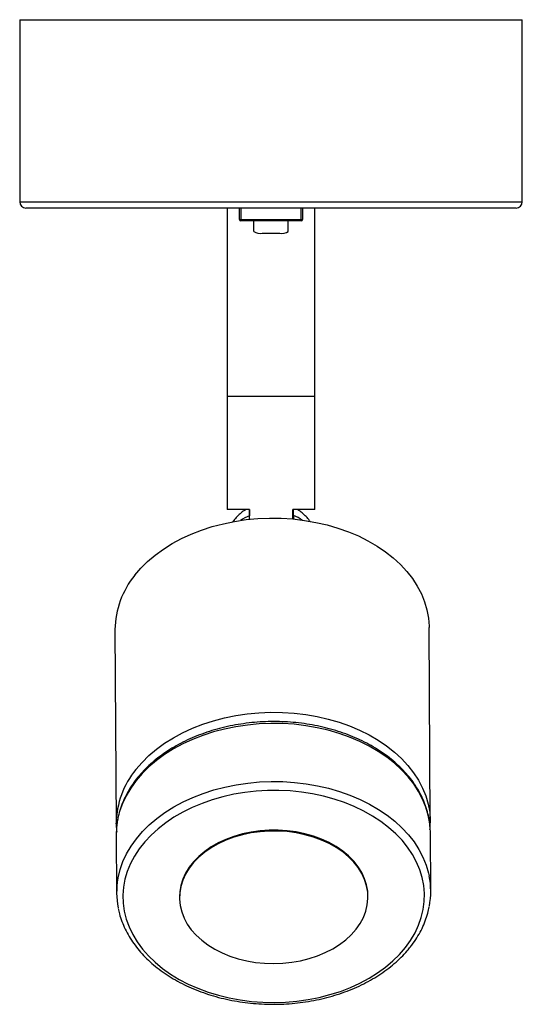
# Paper-space layout '_Inferior' of a CAD drawing. Header units: millimetres. Extents: x -40 to 40, y -19 to 138.
import ezdxf

# ---------------------------------------------------------------- set-up
doc = ezdxf.new("R2010")
doc.units = ezdxf.units.MM

psp = doc.layouts.new('_Inferior')

# ---------------------------------------------------------------- linework, layer by layer
at = {"color": 7, "linetype": 'Continuous', "lineweight": 25}
for p, q in [((-39.64, 137.5), (-39.64, 108.5)), ((-39.64, 137.5), (40.36, 137.5)), ((40.36, 108.5), (40.36, 137.5)), ((39.36, 107.5), (-38.64, 107.5)), ((-6.64, 107.5), (-6.64, 59.5)), ((-4.64, 105.7), (-4.64, 107.5)), ((-4.44, 107.5), (-4.44, 105.5)), ((5.16, 105.5), (5.16, 107.5)), ((5.36, 107.5), (5.36, 105.7)), ((7.36, 59.5), (7.36, 107.5)), ((-4.64, 105.7), (5.36, 105.7)), ((5.16, 105.5), (-4.44, 105.5)), ((-2.39, 103.79), (-2.39, 105.5)), ((3.11, 103.79), (3.11, 105.5)), ((-1.03, 103.5), (1.75, 103.5)), ((7.36, 77.5), (-6.64, 77.5)), ((-3.05, 59.5), (-6.64, 59.5)), ((-3.07, 57.97), (-3.07, 58.53)), ((-3.05, 57.97), (-3.05, 59.5)), ((7.36, 59.5), (3.85, 59.5)), ((3.85, 58.02), (3.85, 59.5)), ((3.93, 58.56), (3.93, 58.01)), ((-24.47, 40.42), (-24.28, 9.51)), ((25.72, 9.81), (25.53, 40.73)), ((-24.28, 9.51), (-24.28, 9.58)), ((25.72, 9.81), (25.72, 9.66)), ((25.79, -1.2), (25.73, 8.04)), ((-24.27, 7.73), (-24.21, -1.51)), ((-14.21, -2.16), (-14.21, -2.3)), ((15.79, -2.12), (15.79, -1.97))]:
    psp.add_line(p, q, dxfattribs=at)
at = {"color": 8, "linetype": 'Continuous', "lineweight": 25}
psp.add_line((-39.64, 108.5), (40.36, 108.5), dxfattribs=at)
at = {"color": 7, "linetype": 'Continuous', "lineweight": 25, "flags": 128}
for points in [[(-21.32, 49.05), (-20.35, 50.18), (-19.27, 51.25), (-18.07, 52.27), (-16.77, 53.22), (-15.37, 54.1), (-13.89, 54.9), (-12.32, 55.62), (-10.68, 56.26), (-8.98, 56.81), (-7.22, 57.27), (-5.43, 57.64), (-3.6, 57.91), (-1.74, 58.08), (0.13, 58.16), (1.99, 58.14), (3.86, 58.02), (5.7, 57.8), (7.51, 57.48), (9.29, 57.08), (11.01, 56.57), (12.68, 55.98), (14.28, 55.31), (15.8, 54.55), (17.24, 53.71), (18.58, 52.8), (19.82, 51.82), (20.96, 50.78), (21.98, 49.68), (22.88, 48.53), (23.65, 47.34), (24.3, 46.1), (24.81, 44.84), (25.19, 43.55), (25.43, 42.25), (25.53, 40.94), (25.53, 40.73)], [(21.77, -10.2), (22.59, -9.06), (23.29, -7.88), (23.85, -6.66), (24.29, -5.42), (24.59, -4.16), (24.76, -2.89), (24.78, -1.61), (24.67, -0.34), (24.43, 0.93), (24.05, 2.18), (23.53, 3.4), (22.89, 4.59), (22.11, 5.75), (21.22, 6.86), (20.21, 7.92), (19.09, 8.92), (17.86, 9.86), (16.54, 10.73), (15.12, 11.52), (13.62, 12.24), (12.05, 12.88), (10.42, 13.43), (8.73, 13.89), (6.99, 14.27), (5.22, 14.54), (3.42, 14.73), (1.61, 14.81), (-0.2, 14.8), (-2.01, 14.7), (-3.81, 14.49), (-5.58, 14.2), (-7.31, 13.8), (-8.99, 13.32), (-10.62, 12.75), (-12.19, 12.1), (-13.68, 11.36), (-15.08, 10.55), (-16.4, 9.66), (-17.62, 8.71), (-18.73, 7.7), (-19.73, 6.63), (-20.61, 5.51), (-21.37, 4.35), (-22, 3.15), (-22.51, 1.92), (-22.88, 0.66), (-23.11, -0.6), (-23.21, -1.88), (-23.17, -3.16), (-22.99, -4.43), (-22.67, -5.69), (-22.22, -6.92), (-21.64, -8.13), (-20.93, -9.31), (-20.1, -10.44), (-19.15, -11.52), (-18.08, -12.56), (-16.9, -13.53), (-15.63, -14.43), (-14.26, -15.27), (-12.8, -16.02), (-11.27, -16.7), (-9.66, -17.3), (-8, -17.8), (-6.28, -18.22), (-4.53, -18.55), (-2.74, -18.78), (-0.94, -18.91), (0.88, -18.95), (2.69, -18.89), (4.5, -18.74), (6.28, -18.49), (8.03, -18.14), (9.74, -17.7), (11.4, -17.18), (13, -16.57), (14.52, -15.87), (15.97, -15.1), (17.34, -14.25), (18.6, -13.33), (19.77, -12.34), (20.83, -11.3), (21.77, -10.2)], [(-24.06, 10.1), (-24.23, 8.84), (-24.27, 7.73)], [(15.79, -1.97), (15.75, -1.25), (15.58, -0.24), (15.26, 0.75), (14.82, 1.72), (14.24, 2.65), (13.53, 3.54), (12.71, 4.38), (11.77, 5.16), (10.74, 5.87), (9.61, 6.5), (8.39, 7.06), (7.11, 7.53), (5.77, 7.91), (4.38, 8.19), (2.96, 8.38), (1.51, 8.48), (0.06, 8.47), (-1.38, 8.37), (-2.8, 8.17), (-4.19, 7.87), (-5.53, 7.49), (-6.82, 7.01), (-8.03, 6.44), (-9.16, 5.8), (-10.19, 5.09), (-11.13, 4.3), (-11.95, 3.46), (-12.66, 2.57), (-13.24, 1.63), (-13.68, 0.66), (-14, -0.33), (-14.17, -1.35), (-14.21, -2.16)], [(13.9, -7.29), (14.54, -6.38), (15.06, -5.42), (15.44, -4.44), (15.68, -3.43), (15.79, -2.41), (15.75, -1.4), (15.58, -0.38), (15.26, 0.61), (14.82, 1.58), (14.24, 2.51), (13.53, 3.4), (12.71, 4.24), (11.77, 5.01), (10.74, 5.72), (9.61, 6.36), (8.39, 6.91), (7.11, 7.38), (5.77, 7.76), (4.38, 8.05), (2.96, 8.24), (1.51, 8.34), (0.07, 8.33), (-1.38, 8.23), (-2.8, 8.03), (-4.19, 7.73), (-5.53, 7.34), (-6.81, 6.87), (-8.03, 6.3), (-9.16, 5.66), (-10.19, 4.95), (-11.13, 4.16), (-11.95, 3.32), (-12.66, 2.43), (-13.23, 1.49), (-13.68, 0.52), (-13.99, -0.48), (-14.17, -1.49), (-14.2, -2.51), (-14.1, -3.53), (-13.85, -4.53), (-13.47, -5.51), (-12.96, -6.47), (-12.32, -7.38), (-11.55, -8.24), (-10.67, -9.05), (-9.68, -9.79), (-8.6, -10.46), (-7.43, -11.06), (-6.18, -11.57), (-4.86, -12), (-3.5, -12.33), (-2.09, -12.57), (-0.65, -12.72), (0.79, -12.76), (2.24, -12.71), (3.68, -12.55), (5.08, -12.31), (6.45, -11.96), (7.76, -11.53), (9.01, -11.01), (10.19, -10.41), (11.27, -9.73), (12.26, -8.98), (13.14, -8.16), (13.9, -7.29)]]:
    psp.add_lwpolyline(points, dxfattribs=at)
at = {"color": 8, "linetype": 'Continuous', "lineweight": 25, "flags": 128}
for points in [[(-21.13, 18.14), (-20.16, 19.27), (-19.08, 20.34), (-17.88, 21.36), (-16.58, 22.31), (-15.18, 23.18), (-13.7, 23.99), (-12.13, 24.71), (-10.49, 25.35), (-8.79, 25.9), (-7.04, 26.36), (-5.24, 26.72), (-3.41, 27), (-1.55, 27.17), (0.31, 27.25), (2.18, 27.22), (4.04, 27.1), (5.89, 26.89), (7.7, 26.57), (9.47, 26.16), (11.2, 25.66), (12.87, 25.07), (14.47, 24.39), (15.99, 23.64), (17.42, 22.8), (18.77, 21.89), (20.01, 20.91), (21.14, 19.87), (22.16, 18.77), (23.06, 17.62), (23.84, 16.42), (24.49, 15.19), (25, 13.93), (25.38, 12.64), (25.62, 11.34), (25.72, 10.02), (25.72, 9.81)], [(25.5, 10.34), (25.39, 10.86), (25.01, 12.15), (24.5, 13.41), (23.85, 14.65), (23.08, 15.84), (22.17, 16.99), (21.15, 18.09), (20.02, 19.13), (18.78, 20.11), (17.43, 21.02), (16, 21.86), (14.48, 22.62), (12.88, 23.29), (11.21, 23.88), (9.48, 24.39), (7.71, 24.79), (5.9, 25.11), (4.05, 25.33), (2.19, 25.45), (0.32, 25.47), (-1.54, 25.39), (-3.4, 25.22), (-5.23, 24.95), (-7.03, 24.58), (-8.78, 24.12), (-10.48, 23.57), (-12.12, 22.93), (-13.69, 22.21), (-15.17, 21.41), (-16.57, 20.53), (-17.87, 19.58), (-19.07, 18.56), (-20.15, 17.49), (-21.12, 16.36), (-21.97, 15.19), (-22.69, 13.97), (-23.28, 12.72), (-23.73, 11.44), (-24.05, 10.15), (-24.06, 10.1)], [(-24.01, 0.81), (-23.99, 0.91), (-23.67, 2.21), (-23.22, 3.48), (-22.63, 4.73), (-21.91, 5.95), (-21.06, 7.12), (-20.1, 8.25), (-19.01, 9.33), (-17.81, 10.34), (-16.51, 11.29), (-15.12, 12.17), (-13.63, 12.97), (-12.06, 13.69), (-10.42, 14.33), (-8.72, 14.88), (-6.97, 15.34), (-5.17, 15.71), (-3.34, 15.98), (-1.49, 16.15), (0.38, 16.23), (2.25, 16.21), (4.11, 16.09), (5.95, 15.87), (7.77, 15.56), (9.54, 15.15), (11.27, 14.65), (12.93, 14.06), (14.53, 13.38), (16.05, 12.62), (17.49, 11.78), (18.83, 10.87), (20.08, 9.89), (21.21, 8.85), (22.23, 7.75), (23.13, 6.6), (23.91, 5.41), (24.55, 4.18), (25.07, 2.91), (25.44, 1.63), (25.54, 1.2)]]:
    psp.add_lwpolyline(points, dxfattribs=at)
at = {"color": 7, "linetype": 'Continuous', "lineweight": 25}
for centre, radius, start, end in [((-38.64, 108.5), 1, 180, 270), ((39.36, 108.5), 1, 270, 0), ((-4.44, 105.7), 0.2, 180, 270), ((5.16, 105.7), 0.2, 270, 0), ((-1.35, 105.31), 1.84, 235.6236, 280.1869), ((2.08, 105.31), 1.84, 259.8131, 304.3764), ((-10.57, 40.24), 13.9, 140.6626, 179.2478), ((13.27, 7.96), 12.46, 0.3632, 11.0103), ((-11.77, -1.43), 12.44, 169.6172, 191.4683), ((13.34, -1.28), 12.45, 349.1863, 11.5063)]:
    psp.add_arc(centre, radius, start, end, dxfattribs=at)
at = {"color": 8, "linetype": 'Continuous', "lineweight": 25}
for centre, radius, start, end in [((-0.31, 51.4), 7.64, 111.1984, 123.3164), ((1.25, 51.43), 7.62, 57.3708, 69.3744), ((-10.37, 9.32), 13.92, 140.6693, 178.9106)]:
    psp.add_arc(centre, radius, start, end, dxfattribs=at)
at = {"color": 7, "linetype": 'Continuous', "lineweight": 25}
for points, knots in [([(-3.67, 59.5), (-3.73, 59.46), (-4.05, 59.28), (-4.57, 58.87), (-5.18, 58.27), (-5.56, 57.82), (-5.72, 57.55), (-5.73, 57.53)], [0, 0, 0, 0, 0.077642, 0.381023, 0.679898, 0.974776, 1, 1, 1, 1]), ([(-3.08, 59.5), (-3.08, 59.5), (-3.08, 59.41), (-3.07, 59.11), (-3.07, 58.73), (-3.07, 58.53)], [0, 0, 0, 0, 0.022847, 0.475608, 1, 1, 1, 1]), ([(3.9, 59.5), (3.9, 59.4), (3.89, 59.16), (3.89, 58.59), (3.89, 58.14), (3.88, 58)], [0, 0, 0, 0, 0.313616, 0.778659, 1, 1, 1, 1]), ([(3.9, 58.37), (3.9, 58.31), (3.9, 58.22), (3.9, 58.05), (3.9, 58)], [0, 0, 0, 0, 0.697343, 1, 1, 1, 1]), ([(3.92, 57.99), (3.92, 58.06), (3.92, 58.33), (3.91, 58.47), (3.91, 58.43), (3.91, 58.42)], [0, 0, 0, 0, 0.214359, 0.825986, 1, 1, 1, 1]), ([(3.93, 58.56), (3.93, 58.59), (3.93, 58.97), (3.92, 59.37), (3.92, 59.49), (3.92, 59.5)], [0, 0, 0, 0, 0.082882, 0.959186, 1, 1, 1, 1]), ([(6.57, 57.63), (6.54, 57.67), (6.37, 57.95), (5.96, 58.4), (5.34, 58.98), (4.87, 59.35), (4.61, 59.49), (4.59, 59.5)], [0, 0, 0, 0, 0.047485, 0.356983, 0.669158, 0.985682, 1, 1, 1, 1]), ([(25.48, 10.43), (25.46, 10.55), (25.37, 11.09), (25.09, 12.03), (24.64, 13.24), (24.06, 14.43), (23.37, 15.59), (22.57, 16.71), (21.65, 17.78), (20.63, 18.81), (19.51, 19.78), (18.3, 20.7), (17, 21.55), (15.62, 22.33), (14.17, 23.03), (12.65, 23.67), (11.07, 24.22), (9.44, 24.7), (7.77, 25.09), (6.06, 25.39), (4.33, 25.61), (2.57, 25.74), (0.81, 25.78), (-0.95, 25.74), (-2.7, 25.61), (-4.43, 25.38), (-6.14, 25.08), (-7.82, 24.69), (-9.46, 24.21), (-11.04, 23.65), (-12.57, 23.02), (-14.03, 22.31), (-15.42, 21.52), (-16.73, 20.67), (-17.96, 19.75), (-19.09, 18.77), (-20.12, 17.74), (-21.05, 16.66), (-21.86, 15.53), (-22.57, 14.36), (-23.16, 13.16), (-23.62, 11.93), (-23.91, 10.94), (-24.01, 10.36), (-24.03, 10.2)], [0, 0, 0, 0, 0.006971, 0.031153, 0.055377, 0.079659, 0.104006, 0.128422, 0.152901, 0.177438, 0.20202, 0.226637, 0.25128, 0.27594, 0.30061, 0.325284, 0.349959, 0.374632, 0.399302, 0.423969, 0.448634, 0.473296, 0.497959, 0.522622, 0.547286, 0.571954, 0.596625, 0.621302, 0.645985, 0.670675, 0.695371, 0.720073, 0.74478, 0.769486, 0.794187, 0.818876, 0.843544, 0.868181, 0.892773, 0.917311, 0.941783, 0.966182, 0.990509, 1, 1, 1, 1]), ([(-24.27, 9.59), (-24.27, 9.49), (-24.29, 9.01), (-24.24, 8.54), (-24.2, 8.15)], [0, 0, 0, 0, 0.200104, 1, 1, 1, 1]), ([(25.65, 8.57), (25.68, 8.85), (25.72, 9.21), (25.71, 9.57), (25.71, 9.65)], [0, 0, 0, 0, 0.777446, 1, 1, 1, 1]), ([(-23.94, -4), (-23.89, -4.28), (-23.75, -4.97), (-23.38, -6.06), (-22.87, -7.27), (-22.24, -8.44), (-21.5, -9.58), (-20.64, -10.68), (-19.68, -11.73), (-18.61, -12.74), (-17.45, -13.68), (-16.2, -14.57), (-14.86, -15.38), (-13.44, -16.13), (-11.96, -16.81), (-10.41, -17.4), (-8.81, -17.92), (-7.16, -18.36), (-5.47, -18.71), (-3.75, -18.97), (-2, -19.15), (-0.25, -19.24), (1.51, -19.24), (3.27, -19.16), (5.02, -18.98), (6.74, -18.72), (8.44, -18.38), (10.1, -17.95), (11.71, -17.43), (13.27, -16.84), (14.77, -16.17), (16.2, -15.42), (17.55, -14.61), (18.82, -13.72), (20.01, -12.78), (21.09, -11.77), (21.93, -10.88), (22.39, -10.31), (22.55, -10.11)], [0, 0, 0, 0, 0.018648, 0.046581, 0.074571, 0.102633, 0.130774, 0.158992, 0.18728, 0.215628, 0.244023, 0.272454, 0.300909, 0.32938, 0.357859, 0.386341, 0.414822, 0.4433, 0.471775, 0.500247, 0.528716, 0.557184, 0.585651, 0.61412, 0.642592, 0.671067, 0.699548, 0.728035, 0.75653, 0.785033, 0.813543, 0.842059, 0.870578, 0.899095, 0.927602, 0.95609, 0.984549, 1, 1, 1, 1]), ([(22.55, -10.11), (22.7, -9.91), (23.14, -9.34), (23.77, -8.37), (24.42, -7.19), (24.94, -5.97), (25.32, -4.81), (25.48, -4.05), (25.55, -3.71)], [0, 0, 0, 0, 0.100664, 0.288205, 0.475414, 0.66209, 0.848204, 1, 1, 1, 1])]:
    psp.add_open_spline(points, degree=3, knots=knots, dxfattribs=at)

doc.saveas('drawing.dxf')
